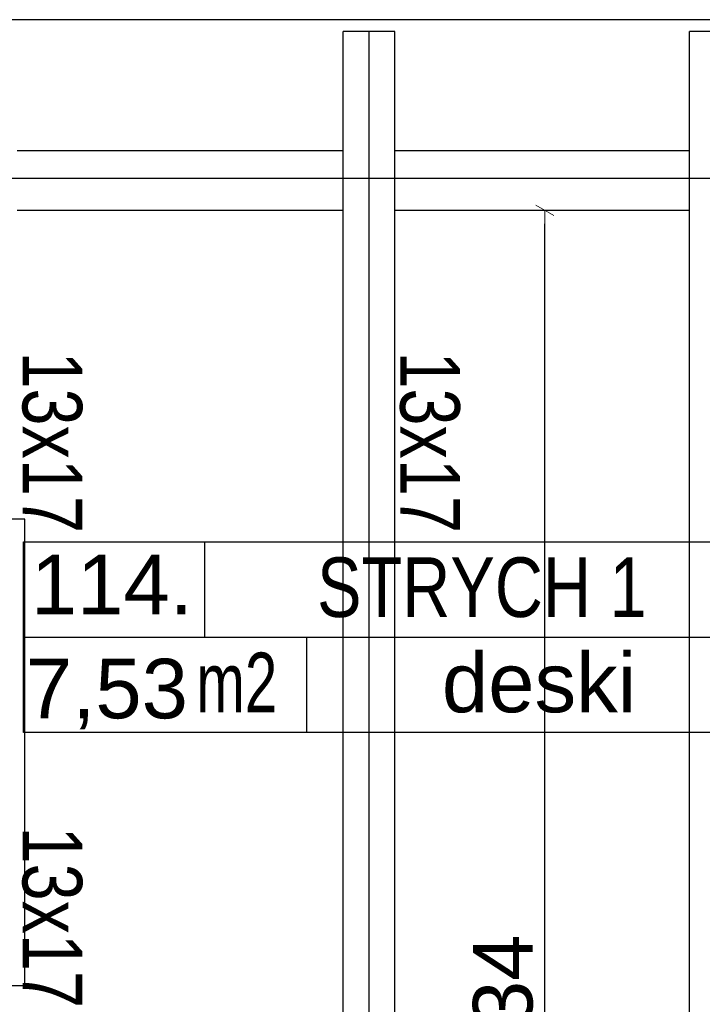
# Model space of a CAD drawing. Header units: millimetres. Extents: x 77315 to 1057463, y -108895 to -47643.
# Tile 20 of 62: x 84788 to 86505, y -96111 to -93633. Entities that reach past the tile are written whole.
import ezdxf

# ---------------------------------------------------------------- set-up
doc = ezdxf.new("R2010")
doc.units = ezdxf.units.MM
doc.header["$MEASUREMENT"] = 0
for name, color, linetype in [('A-OPISY-2', 7, 'Continuous'), ('A-OPISY-3', 7, 'Continuous'), ('detalokna', 7, 'Continuous'), ('DIM MALY', 7, 'Continuous'), ('Nowe_Interior - Lamp', 7, 'Continuous'), ('opisy inne', 7, 'Continuous'), ('OSIE', 7, 'Continuous'), ('podwaliny', 7, 'Continuous'), ('wiezba', 7, 'Continuous')]:
    doc.layers.add(name, color=color, linetype=linetype)
doc.styles.add('STYL_AUTOMATYCZNY_1', font='arial.ttf')
doc.styles.add('STYL_AUTOMATYCZNY_2', font='arial.ttf')
doc.styles.add('STYL_AUTOMATYCZNY_3', font='arial.ttf', dxfattribs={"width": 0.8})
doc.styles.add('STYL_AUTOMATYCZNY_4', font='arial.ttf', dxfattribs={"width": 0.7})
doc.dimstyles.new('STYL_AUTOMATYCZNY__3', dxfattribs={"dimtxt": 150, "dimasz": 34.231941, "dimexe": 0.18, "dimexo": 0.0625, "dimgap": 0, "dimtad": 1, "dimdec": 0, "dimlfac": 0.1, "dimzin": 0, "dimdsep": 46, "dimtxsty": 'STYL_AUTOMATYCZNY_2', "dimblk": 'ARROWHEAD_2', "dimblk1": 'ARROWHEAD_2', "dimblk2": 'ARROWHEAD_2', "dimcen": 0.09, "dimse1": 1, "dimse2": 1, "dimclrd": 7, "dimclre": 7, "dimclrt": 7, "dimadec": 0, "dimazin": 0, "dimtfac": 1, "dimtdec": 4, "dimtmove": 2, "dimatfit": 3, "dimfxl": 0, "dimtolj": 1, "dimtzin": 0, "dimarcsym": 0})

# ---------------------------------------------------------------- blocks, each defined once
blk = doc.blocks.new('ARROWHEAD_2')
at = {"color": 0, "linetype": 'Continuous', "lineweight": 0}
for p, q in [((0, 0), (-1, 0)), ((-0.378, -0.655), (0.378, 0.655))]:
    blk.add_line(p, q, dxfattribs=at)
blk = doc.blocks.new('*D339')
at = {"layer": 'Defpoints', "color": 0}
for p in [(86102.2, -94112.8), (86109.2, -94112.8), (86096.1, -97452.8)]:
    blk.add_point(p, dxfattribs=at)
at = {"layer": 'DIM MALY', "color": 7, "lineweight": -2}
blk.add_line((86109.2, -97418.6), (86109.2, -94147), dxfattribs=at)
at = {"layer": 'DIM MALY', "color": 7, "lineweight": -2, "xscale": 34.23194115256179, "yscale": 34.23194115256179, "zscale": 34.23194115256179}
for p, rotation in [((86109.2, -94112.8), 90), ((86109.2, -97452.8), 270)]:
    blk.add_blockref('ARROWHEAD_2', p, dxfattribs=dict(at, rotation=rotation))
at = {"layer": 'DIM MALY', "color": 7, "insert": (86004.2, -96110.5), "char_height": 150, "attachment_point": 5, "rotation": 90, "style": 'STYL_AUTOMATYCZNY_2'}
blk.add_mtext('\\A1;334', dxfattribs=at)

msp = doc.modelspace()

# ---------------------------------------------------------------- linework, layer by layer
at = {"layer": 'A-OPISY-3'}
for p, q in [((85252.6, -94947.5), (85252.6, -95187.5)), ((84798, -95187.5), (86716.4, -95187.5)), ((85509.4, -95187.5), (85509.4, -95427.5))]:
    msp.add_line(p, q, dxfattribs=at)
msp.add_lwpolyline([(84798, -95427.5), (84798, -94947.5), (86716.4, -94947.5), (86716.4, -95427.5)], close=True, dxfattribs=at)
at = {"layer": 'detalokna'}
msp.add_line((87474.1, -93632.9), (80878.4, -93632.9), dxfattribs=at)
at = {"layer": 'Nowe_Interior - Lamp'}
msp.add_lwpolyline([(84732, -94890.5), (84732, -96064.5), (84801, -96064.5), (84801, -94890.5)], close=True, dxfattribs=at)
at = {"layer": 'OSIE'}
for p, q in [((85666.5, -93662.9), (85666.5, -97352.8)), ((87451.3, -94032.8), (81417.2, -94032.8))]:
    msp.add_line(p, q, dxfattribs=at)
at = {"layer": 'podwaliny'}
for p, q in [((85601.5, -93962.8), (84781.5, -93962.8)), ((86472.9, -93962.8), (85731.5, -93962.8)), ((85601.5, -94112.8), (84781.5, -94112.8)), ((86472.9, -94112.8), (85731.5, -94112.8))]:
    msp.add_line(p, q, dxfattribs=at)
at = {"layer": 'wiezba'}
for p, q in [((85601.5, -97433.6), (85601.5, -93662.9)), ((85731.5, -93662.9), (85601.5, -93662.9)), ((85731.5, -97433.6), (85731.5, -93662.9)), ((86472.9, -97433.6), (86472.9, -93662.9)), ((86602.9, -93662.9), (86472.9, -93662.9))]:
    msp.add_line(p, q, dxfattribs=at)

# ---------------------------------------------------------------- texts
at = {"layer": 'A-OPISY-2', "char_height": 150}
for s, insert, attachment_point, style in [('\\A1;{\\pql;\\fArial|b0|i0|c238|p0;\\W1.000000;114.}', (84816.1, -95129.4), 7, 'STYL_AUTOMATYCZNY_1'), ('\\A1;{\\pql;\\fArial|b0|i0|c238|p0;\\W0.800000;STRYCH 1}', (85536.1, -95138.6), 7, 'STYL_AUTOMATYCZNY_3'), ('\\A1;{\\pqr;\\fArial|b0|i0|c238|p0;\\W0.700000;m2}', (85436.1, -95226.1), 3, 'STYL_AUTOMATYCZNY_4'), ('\\A1;{\\pql;\\fArial|b0|i0|c238|p0;\\W1.000000;deski}', (85850.1, -95378.5), 7, 'STYL_AUTOMATYCZNY_1'), ('\\A1;{\\pql;\\fArial|b0|i0|c238|p0;\\W1.000000;7,53}', (84803.6, -95419.5), 7, 'STYL_AUTOMATYCZNY_1')]:
    msp.add_mtext(s, dxfattribs=dict(at, insert=insert, attachment_point=attachment_point, style=style))
at = {"layer": 'opisy inne', "char_height": 150, "attachment_point": 5, "rotation": 270, "style": 'STYL_AUTOMATYCZNY_3'}
for insert in [(84869.2, -94696.3), (85819.2, -94696.3), (84869.2, -95892.4)]:
    msp.add_mtext('\\A1;{\\pqc;\\fArial|b0|i0|c238|p0;\\W0.800000;13x17}', dxfattribs=dict(at, insert=insert))

# ---------------------------------------------------------------- dimensions: what is measured, and where the dimension line sits
at = {"layer": 'DIM MALY'}
dim = msp.add_linear_dim(base=(86109.2, -94112.8), p1=(86096.1, -97452.8), p2=(86102.2, -94112.8), angle=90, dimstyle='STYL_AUTOMATYCZNY__3', dxfattribs=at)
dim.commit()
dim.dimension.update_dxf_attribs({"geometry": '*D339', "text_midpoint": (86004.2, -96110.5), "dimtype": 160, "text_rotation": 90})

doc.saveas('drawing.dxf')
